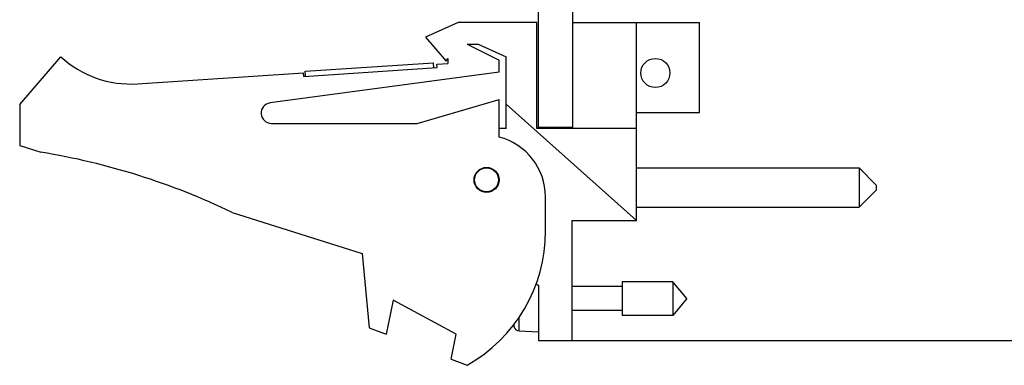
# Model space of a CAD drawing. Header units: inches. Extents: x 0.2 to 16.8, y 0.2 to 10.8.
# Tile 2 of 11: x 8.5 to 11.4, y 3.1 to 4.1. Entities that reach past the tile are written whole.
import ezdxf

# ---------------------------------------------------------------- set-up
doc = ezdxf.new("R2010")
doc.units = ezdxf.units.IN
doc.header["$LTSCALE"] = 0.935
doc.header["$MEASUREMENT"] = 0
doc.layers.get('0').update_dxf_attribs({"linetype": 'CONTINUOUS'})
doc.layers.add('DIMENSIONS', color=7, linetype='CONTINUOUS')
doc.styles.get("Standard").update_dxf_attribs({"font": 'txt', "width": 0.8})
doc.dimstyles.new('DIMSTYLE_1', dxfattribs={"dimtxt": 0.125, "dimasz": 0.18, "dimexe": 0.18, "dimexo": 0.0625, "dimgap": 0.09, "dimtad": 0, "dimtih": 1, "dimtoh": 1, "dimdec": 3, "dimzin": 4, "dimdsep": 46, "dimtxsty": 'STANDARD', "dimblk": '_FILLED', "dimblk1": '_FILLED', "dimblk2": '_FILLED', "dimcen": 0.09, "dimadec": 0, "dimazin": 0, "dimtp": 0.01, "dimtm": 0.01, "dimtfac": 1, "dimtdec": 3, "dimtofl": 0, "dimtmove": 0, "dimatfit": 3, "dimldrblk": '_FILLED', "dimfxl": 1, "dimtolj": 1, "dimtzin": 4, "dimarcsym": 0})

# ---------------------------------------------------------------- blocks, each defined once
blk = doc.blocks.new('_FILLED')
at = {"color": 0, "linetype": 'BYBLOCK'}
blk.add_solid([(0, 0), (-1, 0.174), (-1, -0.174)], dxfattribs=at)
blk = doc.blocks.new('*D0')
at = {"layer": 'DIMENSIONS', "color": 2, "linetype": 'CONTINUOUS'}
for p, q in [((10.1804, 8.2683), (11.8789, 8.2683)), ((11.7539, 8.2683), (11.7539, 5.8607)), ((11.7539, 3.2031), (11.7539, 5.6107)), ((10.0804, 3.2031), (11.8789, 3.2031))]:
    blk.add_line(p, q, dxfattribs=at)
at = {"layer": 'DIMENSIONS', "color": 2, "linetype": 'CONTINUOUS', "xscale": 0.18, "yscale": 0.18, "zscale": 0.18}
for p, rotation in [((11.7539, 8.2683), 90), ((11.7539, 3.2031), 270)]:
    blk.add_blockref('_FILLED', p, dxfattribs=dict(at, rotation=rotation))
at = {"layer": 'DIMENSIONS', "color": 2, "linetype": 'CONTINUOUS', "insert": (11.7539, 5.7982), "char_height": 0.125, "width": 1.425, "attachment_point": 2, "line_spacing_factor": 0.9}
blk.add_mtext('5.065{\\Ftxt.shx;\\W1.000000;\\H0.125000; }[128.66]', dxfattribs=at)

msp = doc.modelspace()

# ---------------------------------------------------------------- linework, layer by layer
at = {"color": 7, "linetype": 'CONTINUOUS'}
for p, q in [((10.0179, 3.8253), (10.0179, 8.2683)), ((10.1179, 3.8221), (10.1179, 8.2683)), ((9.7829, 4.1321), (9.6879, 4.0891)), ((10.0129, 4.1321), (9.7829, 4.1321)), ((10.0129, 3.8221), (10.0129, 4.1321)), ((10.1179, 4.1321), (10.4879, 4.1321)), ((10.3039, 3.5531), (10.3039, 4.1321)), ((10.4879, 3.8691), (10.4879, 4.1321)), ((9.6879, 4.0891), (9.7479, 4.0191)), ((9.8089, 4.0691), (9.8411, 4.0691)), ((9.8089, 4.0691), (9.9029, 4.0221)), ((9.8411, 4.0691), (9.9229, 4.0321)), ((8.5029, 3.8921), (8.6229, 4.0321)), ((9.7479, 4.0191), (9.7529, 4.0266)), ((9.7529, 4.0266), (9.7529, 4.0121)), ((9.9229, 3.8221), (9.9229, 4.0321)), ((9.3325, 3.9745), (9.7216, 4)), ((9.3365, 3.9898), (9.7107, 4.0143)), ((9.7117, 3.9994), (9.7107, 4.0143)), ((9.721, 4.01), (9.7529, 4.0121)), ((9.7216, 4), (9.721, 4.01)), ((9.9029, 3.9871), (9.9029, 4.0221)), ((8.8465, 3.9527), (9.3318, 3.9845)), ((9.9029, 3.9871), (9.2339, 3.8968)), ((9.3325, 3.9745), (9.3318, 3.9845)), ((9.3375, 3.9749), (9.3365, 3.9898)), ((8.5029, 3.8921), (8.5029, 3.7721)), ((9.6629, 3.8371), (9.9029, 3.9071)), ((9.9029, 3.7971), (9.9029, 3.9071)), ((10.3039, 3.5531), (9.9229, 3.8937)), ((10.3039, 3.8691), (10.4879, 3.8691)), ((9.2379, 3.8371), (9.6629, 3.8371)), ((10.1179, 3.8253), (10.0179, 3.8253)), ((9.9229, 3.8221), (9.9029, 3.8221)), ((10.3039, 3.8221), (10.0129, 3.8221)), ((8.5029, 3.7721), (8.5649, 3.7526)), ((10.3039, 3.7069), (10.9539, 3.7069)), ((11.0039, 3.6569), (10.9539, 3.7069)), ((10.9539, 3.7069), (10.9539, 3.5919)), ((11.0039, 3.6569), (11.0039, 3.6419)), ((10.0379, 3.5221), (10.0379, 3.6228)), ((11.0039, 3.6419), (10.9539, 3.5919)), ((9.1229, 3.5768), (9.5029, 3.4571)), ((10.3039, 3.5919), (10.9539, 3.5919)), ((10.1159, 3.5531), (10.3039, 3.5531)), ((10.1159, 3.2031), (10.1159, 3.5531)), ((9.5029, 3.4571), (9.5229, 3.2401)), ((10.011, 3.3688), (10.0179, 3.3631)), ((10.4097, 3.3743), (10.2616, 3.3743)), ((10.2616, 3.3743), (10.2616, 3.2759)), ((10.451, 3.3251), (10.4097, 3.3743)), ((10.4097, 3.3743), (10.4097, 3.2759)), ((10.0179, 3.3631), (10.0179, 3.2031)), ((10.2616, 3.3601), (10.1159, 3.3601)), ((9.5929, 3.3209), (9.5729, 3.2209)), ((9.7769, 3.2209), (9.5929, 3.3209)), ((10.451, 3.3251), (10.4097, 3.2759)), ((10.2616, 3.29), (10.1159, 3.29)), ((9.9465, 3.2419), (9.9465, 3.2504)), ((9.9608, 3.2304), (9.9608, 3.2703)), ((10.4097, 3.2759), (10.2616, 3.2759)), ((9.5229, 3.2401), (9.5729, 3.2209)), ((9.7623, 3.148), (9.7769, 3.2209)), ((10.0179, 3.2271), (9.9608, 3.2304)), ((10.0179, 3.2031), (10.1159, 3.2031)), ((9.7623, 3.148), (9.8089, 3.1301))]:
    msp.add_line(p, q, dxfattribs=at)
for centre, radius in [((10.3589, 3.9845), 0.0425), ((9.8659, 3.6721), 0.0365), ((9.8659, 3.6721), 0.035)]:
    msp.add_circle(centre, radius, dxfattribs=at)
for centre, radius, start, end in [((8.8269, 4.2521), 0.3, 227.1666, 273.7467), ((9.2379, 3.8671), 0.03, 97.6845, 270), ((9.8579, 3.6228), 0.18, 0, 75.5225), ((8.2416, 1.7526), 2.026, 64.2145, 80.8167), ((9.5879, 3.5221), 0.45, 299.4136, 360), ((10.2482, 3.3251), 0.313, 194.2082, 195.4149), ((9.9617, 3.2461), 0.0157, 195.4149, 266.6961)]:
    msp.add_arc(centre, radius, start, end, dxfattribs=at)

# ---------------------------------------------------------------- dimensions: what is measured, and where the dimension line sits
at = {"layer": 'DIMENSIONS', "color": 2, "linetype": 'CONTINUOUS'}
dim = msp.add_linear_dim(base=(11.7539, 3.2031), p1=(10.1804, 8.2683), p2=(10.0804, 3.2031), angle=270, dimstyle='DIMSTYLE_1', dxfattribs=at)
dim.commit()
dim.dimension.update_dxf_attribs({"geometry": '*D0', "text_midpoint": (11.6039, 5.7357), "dimtype": 160})

doc.saveas('drawing.dxf')
